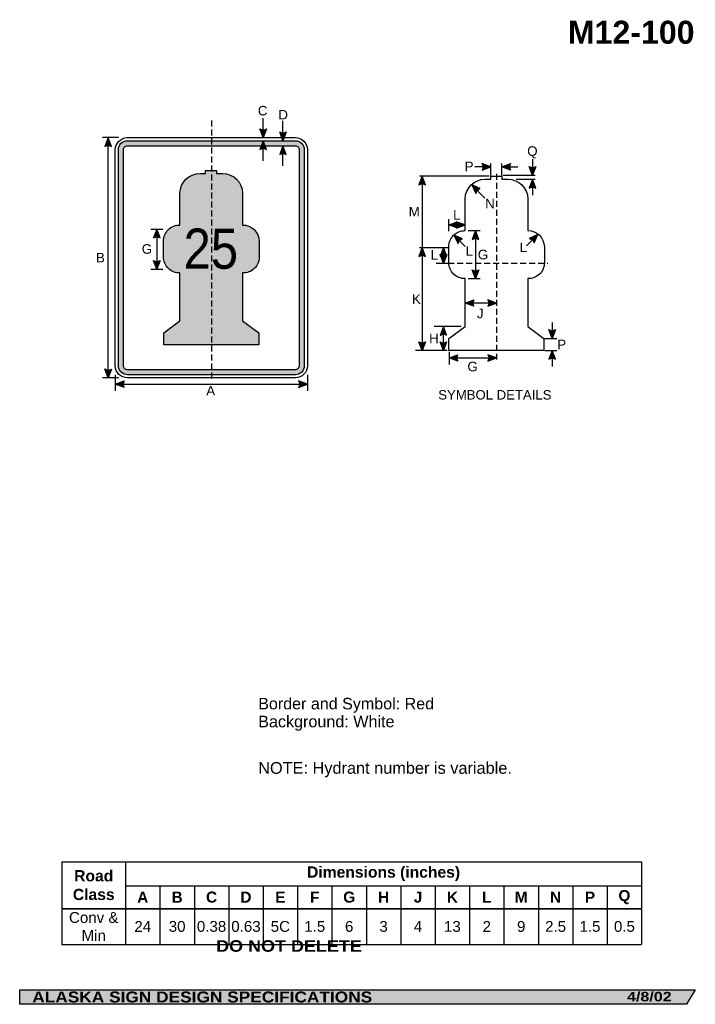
# Model space of a CAD drawing. Header units: feet. Extents: x 7 to 92, y 0 to 123.
import ezdxf
from ezdxf.enums import TextEntityAlignment as Align

# ---------------------------------------------------------------- set-up
doc = ezdxf.new("R2010")
doc.units = ezdxf.units.FT
doc.header["$MEASUREMENT"] = 0
doc.linetypes.add('DASHED2', pattern=[0.375, 0.25, -0.125])
doc.layers.add('Sign', color=7, linetype='Continuous')
doc.styles.add('ARIAL', font='arial.ttf')
doc.styles.add('ARIAL B', font='arialbd.ttf')
doc.styles.add('ARIAL BLACK B', font='ariblk.ttf')
doc.styles.add('ARIAL BLACK BI', font='ariblk.ttf')
doc.styles.add('FHWA SERIES C2000EX', font='txt')

# ---------------------------------------------------------------- blocks, each defined once
blk = doc.blocks.new('*T2')
at = {"color": 0, "linetype": 'ByBlock', "lineweight": -2, "transparency": 16777216}
for p, q in [((0, 0), (72.4515276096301, 0)), ((0, 0), (0, -10.32492482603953)), ((7.951527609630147, 0), (7.951527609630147, -5.832832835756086)), ((72.4515276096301, 0), (72.4515276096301, -10.32492482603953)), ((7.951527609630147, -2.995362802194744), (72.4515276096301, -2.995362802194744)), ((12.25152760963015, -2.995362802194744), (12.25152760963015, -5.832832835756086)), ((16.55152760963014, -2.995362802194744), (16.55152760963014, -5.832832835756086)), ((20.85152760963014, -2.995362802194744), (20.85152760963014, -5.832832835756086)), ((25.15152760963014, -2.995362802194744), (25.15152760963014, -5.832832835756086)), ((29.45152760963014, -2.995362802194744), (29.45152760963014, -5.832832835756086)), ((33.75152760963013, -2.995362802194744), (33.75152760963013, -5.832832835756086)), ((38.05152760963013, -2.995362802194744), (38.05152760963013, -5.832832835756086)), ((42.35152760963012, -2.995362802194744), (42.35152760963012, -5.832832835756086)), ((46.65152760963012, -2.995362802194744), (46.65152760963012, -5.832832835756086)), ((50.95152760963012, -2.995362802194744), (50.95152760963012, -5.832832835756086)), ((55.25152760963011, -2.995362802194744), (55.25152760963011, -5.832832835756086)), ((59.55152760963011, -2.995362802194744), (59.55152760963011, -5.832832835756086)), ((63.85152760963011, -2.995362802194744), (63.85152760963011, -5.832832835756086)), ((68.15152760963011, -2.995362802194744), (68.15152760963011, -5.832832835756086)), ((0, -5.832832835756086), (72.4515276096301, -5.832832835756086)), ((0, -5.877832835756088), (72.4515276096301, -5.877832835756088)), ((7.951527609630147, -5.877832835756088), (7.951527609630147, -10.32492482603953)), ((12.25152760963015, -5.877832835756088), (12.25152760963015, -10.32492482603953)), ((16.55152760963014, -5.877832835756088), (16.55152760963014, -10.32492482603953)), ((20.85152760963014, -5.877832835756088), (20.85152760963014, -10.32492482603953)), ((25.15152760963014, -5.877832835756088), (25.15152760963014, -10.32492482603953)), ((29.45152760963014, -5.877832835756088), (29.45152760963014, -10.32492482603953)), ((33.75152760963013, -5.877832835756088), (33.75152760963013, -10.32492482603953)), ((38.05152760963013, -5.877832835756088), (38.05152760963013, -10.32492482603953)), ((42.35152760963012, -5.877832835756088), (42.35152760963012, -10.32492482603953)), ((46.65152760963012, -5.877832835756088), (46.65152760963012, -10.32492482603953)), ((50.95152760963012, -5.877832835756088), (50.95152760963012, -10.32492482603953)), ((55.25152760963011, -5.877832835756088), (55.25152760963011, -10.32492482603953)), ((59.55152760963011, -5.877832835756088), (59.55152760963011, -10.32492482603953)), ((63.85152760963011, -5.877832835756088), (63.85152760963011, -10.32492482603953)), ((68.15152760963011, -5.877832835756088), (68.15152760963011, -10.32492482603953)), ((0, -10.32492482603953), (72.4515276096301, -10.32492482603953))]:
    blk.add_line(p, q, dxfattribs=at)
at = {"color": 18, "transparency": 16777216, "attachment_point": 5}
for s, insert, char_height, width, style in [('Road Class', (3.975763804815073, -2.927666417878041), 1.399999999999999, 7.831527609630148, 'ARIAL B'), ('Dimensions (inches)', (40.20152760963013, -1.49768140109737), 1.399999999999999, 64.37999999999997, 'ARIAL B'), ('A', (10.10152760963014, -4.425347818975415), 1.375, 4.179999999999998, 'ARIAL B'), ('B', (14.40152760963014, -4.425347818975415), 1.375, 4.179999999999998, 'ARIAL B'), ('C', (18.70152760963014, -4.425347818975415), 1.375, 4.179999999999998, 'ARIAL B'), ('D', (23.00152760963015, -4.425347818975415), 1.375, 4.179999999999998, 'ARIAL B'), ('E', (27.30152760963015, -4.425347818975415), 1.375, 4.179999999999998, 'ARIAL B'), ('F', (31.60152760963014, -4.425347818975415), 1.375, 4.179999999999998, 'ARIAL B'), ('G', (35.90152760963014, -4.425347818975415), 1.375, 4.179999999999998, 'ARIAL B'), ('H', (40.20152760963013, -4.425347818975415), 1.375, 4.179999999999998, 'ARIAL B'), ('J', (44.50152760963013, -4.425347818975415), 1.375, 4.179999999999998, 'ARIAL B'), ('K', (48.80152760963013, -4.425347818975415), 1.375, 4.179999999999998, 'ARIAL B'), ('L', (53.10152760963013, -4.425347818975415), 1.375, 4.179999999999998, 'ARIAL B'), ('M', (57.4015276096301, -4.425347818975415), 1.375, 4.179999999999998, 'ARIAL B'), ('N', (61.70152760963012, -4.425347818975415), 1.375, 4.179999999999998, 'ARIAL B'), ('P', (66.0015276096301, -4.425347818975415), 1.375, 4.179999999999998, 'ARIAL B'), ('Q', (70.3015276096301, -4.425347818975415), 1.375, 4.179999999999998, 'ARIAL B'), ('Conv & Min', (3.975763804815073, -8.090128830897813), 1.35, 7.831527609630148, 'ARIAL'), ('24', (10.10152760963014, -8.090128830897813), 1.35, 4.179999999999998, 'ARIAL'), ('30', (14.40152760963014, -8.090128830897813), 1.35, 4.179999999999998, 'ARIAL'), ('0.38', (18.70152760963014, -8.090128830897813), 1.35, 4.179999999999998, 'ARIAL'), ('0.63', (23.00152760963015, -8.090128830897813), 1.35, 4.179999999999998, 'ARIAL'), ('5C', (27.30152760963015, -8.090128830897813), 1.35, 4.179999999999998, 'ARIAL'), ('1.5', (31.60152760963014, -8.090128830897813), 1.35, 4.179999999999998, 'ARIAL'), ('6', (35.90152760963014, -8.090128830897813), 1.35, 4.179999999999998, 'ARIAL'), ('3', (40.20152760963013, -8.090128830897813), 1.35, 4.179999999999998, 'ARIAL'), ('4', (44.50152760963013, -8.090128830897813), 1.35, 4.179999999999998, 'ARIAL'), ('13', (48.80152760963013, -8.090128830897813), 1.35, 4.179999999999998, 'ARIAL'), ('2', (53.10152760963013, -8.090128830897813), 1.35, 4.179999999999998, 'ARIAL'), ('9', (57.4015276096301, -8.090128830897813), 1.35, 4.179999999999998, 'ARIAL'), ('2.5', (61.70152760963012, -8.090128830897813), 1.35, 4.179999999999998, 'ARIAL'), ('1.5', (66.0015276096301, -8.090128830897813), 1.35, 4.179999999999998, 'ARIAL'), ('0.5', (70.3015276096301, -8.090128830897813), 1.35, 4.179999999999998, 'ARIAL')]:
    blk.add_mtext(s, dxfattribs=dict(at, insert=insert, char_height=char_height, width=width, style=style))

msp = doc.modelspace()

# ---------------------------------------------------------------- hatches: boundary and pattern name
h = msp.add_hatch(color=256)
h.dxf.hatch_style = 1
edge = h.paths.add_edge_path()
edge.add_line((38.24757643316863, 109.6999830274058), (37.83719883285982, 108.6110509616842))
edge.add_line((37.83719883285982, 108.6110509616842), (37.42965568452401, 109.7091989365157))
edge.add_arc((37.8453985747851, 110.3065457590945), 0.7277811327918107, 235.1627615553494, 303.5461345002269)
h = msp.add_hatch(color=256)
h.dxf.hatch_style = 1
edge = h.paths.add_edge_path()
edge.add_line((18.8777847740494, 107.4960772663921), (18.4674071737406, 108.5850093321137))
edge.add_line((18.4674071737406, 108.5850093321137), (18.05986402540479, 107.4868613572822))
edge.add_arc((18.47560691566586, 106.8895145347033), 0.7277811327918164, 56.45386549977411, 124.83723844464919, ccw=False)
h = msp.add_hatch(color=256)
h.dxf.hatch_style = 1
edge = h.paths.add_edge_path()
edge.add_line((40.71113110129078, 109.3201605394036), (40.30075350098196, 108.231228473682))
edge.add_line((40.30075350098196, 108.231228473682), (39.89321035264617, 109.3293764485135))
edge.add_arc((40.30895324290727, 109.9267232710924), 0.7277811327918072, 235.1627615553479, 303.5461345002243)
at = {"true_color": 0xff0000}
h = msp.add_hatch(color=1, dxfattribs=at)
h.dxf.hatch_style = 1
h.paths.add_polyline_path([(20.85282381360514, 108.231228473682, 0.4142135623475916), (19.73264630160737, 107.1110509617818), (19.73264629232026, 80.11121790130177, 0.4202389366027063), (20.87622850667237, 78.9908734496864), (41.85282381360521, 78.9908734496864, 0.4142135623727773), (42.97300132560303, 80.11105096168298), (42.97300132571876, 107.1110323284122, 0.4162239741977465), (41.84509517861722, 108.231228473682)])
h.paths.add_polyline_path([(41.84769723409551, 107.6009830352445), (20.8528238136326, 107.6009830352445, 0.4142135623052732), (20.36289174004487, 107.1110509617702), (20.36289173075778, 80.11121790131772, 0.42333256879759), (20.86844124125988, 79.6211188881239), (41.85282381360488, 79.6211188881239, 0.4142135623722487), (42.34275588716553, 80.11105096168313), (42.34275588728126, 107.1110323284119, 0.4172545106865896)], flags=16)
h = msp.add_hatch(color=256)
h.dxf.hatch_style = 1
edge = h.paths.add_edge_path()
edge.add_line((38.24757643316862, 107.1422964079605), (37.83719883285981, 108.231228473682))
edge.add_line((37.83719883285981, 108.231228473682), (37.42965568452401, 107.1330804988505))
edge.add_arc((37.84539857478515, 106.5357336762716), 0.7277811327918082, 56.45386549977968, 124.8372384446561, ccw=False)
h = msp.add_hatch(color=256)
h.dxf.hatch_style = 1
edge = h.paths.add_edge_path()
edge.add_line((40.71113110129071, 106.5064974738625), (40.30075350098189, 107.5954295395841))
edge.add_line((40.30075350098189, 107.5954295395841), (39.8932103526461, 106.4972815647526))
edge.add_arc((40.30895324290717, 105.8999347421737), 0.7277811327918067, 56.4538654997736, 124.8372384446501, ccw=False)
h = msp.add_hatch(color=256)
h.dxf.hatch_style = 1
edge = h.paths.add_edge_path()
edge.add_line((65.18283964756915, 104.5668581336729), (66.27136144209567, 104.9783227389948))
edge.add_line((66.27136144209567, 104.9783227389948), (65.17280711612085, 105.3847692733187))
edge.add_arc((64.57587567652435, 104.9684301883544), 0.7277811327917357, -33.48892934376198, 34.89444360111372, ccw=False)
h = msp.add_hatch(color=256)
h.dxf.hatch_style = 1
edge = h.paths.add_edge_path()
edge.add_line((68.73488324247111, 104.5668321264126), (67.64636144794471, 104.9782967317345))
edge.add_line((67.64636144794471, 104.9782967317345), (68.74491577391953, 105.3847432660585))
edge.add_arc((69.34184721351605, 104.9684041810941), 0.7277811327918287, 145.1055563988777, 213.4889293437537)
h = msp.add_hatch(color=256)
h.dxf.hatch_style = 1
edge = h.paths.add_edge_path()
edge.add_line((71.89039391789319, 105.0069716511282), (71.48001631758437, 103.9180395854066))
edge.add_line((71.48001631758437, 103.9180395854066), (71.07247316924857, 105.0161875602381))
edge.add_arc((71.48821605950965, 105.613534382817), 0.7277811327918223, 235.1627615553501, 303.5461345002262)
h = msp.add_hatch(color=1, dxfattribs=at)
h.dxf.hatch_style = 1
h.paths.add_polyline_path([(35.26428214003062, 101.6839676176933, 0.4078868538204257), (32.75488208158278, 104.1285907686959), (32.00052920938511, 104.1285907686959), (32.00052920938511, 104.5013944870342), (30.62032087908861, 104.5013944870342), (30.62032087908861, 104.1285907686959), (29.93802922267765, 104.1285907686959, 0.4052441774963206), (27.4205321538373, 101.6839676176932), (27.42126423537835, 97.69836761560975, 0.4142608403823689), (25.37886548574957, 95.70639155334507), (25.37886548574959, 93.70639155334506, 0.4162349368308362), (27.42053215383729, 91.70285031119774), (27.4205321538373, 85.73174401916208), (25.40844156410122, 84.22676826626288), (25.40844156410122, 82.7207074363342), (37.28083737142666, 82.7207074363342), (37.28116288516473, 84.21737954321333), (35.2642821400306, 85.7233281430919), (35.2642821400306, 91.70285031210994, 0.4287479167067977), (37.32678213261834, 93.6855582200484), (37.32678213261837, 95.68555822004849, 0.4124748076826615), (35.2642821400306, 97.69836761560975)])
h = msp.add_hatch(color=256)
h.dxf.hatch_style = 1
edge = h.paths.add_edge_path()
edge.add_line((58.10789213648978, 102.7249408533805), (57.69751453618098, 103.8138729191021))
edge.add_line((57.69751453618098, 103.8138729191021), (57.28997138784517, 102.7157249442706))
edge.add_arc((57.70571427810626, 102.1183781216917), 0.7277811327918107, 56.45386549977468, 124.83723844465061, ccw=False)
h = msp.add_hatch(color=256)
h.dxf.hatch_style = 1
edge = h.paths.add_edge_path()
edge.add_line((71.8903939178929, 102.3186908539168), (71.48001631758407, 103.4076229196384))
edge.add_line((71.48001631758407, 103.4076229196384), (71.07247316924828, 102.3094749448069))
edge.add_arc((71.48821605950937, 101.712128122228), 0.7277811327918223, 56.453865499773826, 124.8372384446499, ccw=False)
h = msp.add_hatch(color=256)
h.dxf.hatch_style = 1
edge = h.paths.add_edge_path()
edge.add_line((64.96837325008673, 102.2458729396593), (63.89543121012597, 102.6964039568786))
edge.add_line((63.89543121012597, 102.6964039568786), (64.41280112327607, 101.645523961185))
edge.add_arc((65.13241842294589, 101.5368210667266), 0.7277811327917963, 103.0266678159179, 171.410040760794, ccw=False)
h = msp.add_hatch(color=256)
h.dxf.hatch_style = 1
edge = h.paths.add_edge_path()
edge.add_line((62.12256451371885, 97.29601829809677), (61.03404271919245, 97.70748290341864))
edge.add_line((61.03404271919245, 97.70748290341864), (62.13259704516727, 98.1139294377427))
edge.add_arc((62.7295284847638, 97.69759035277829), 0.7277811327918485, 145.1055563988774, 213.488929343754)
h = msp.add_hatch(color=256)
h.dxf.hatch_style = 1
edge = h.paths.add_edge_path()
edge.add_line((61.97938532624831, 97.29601829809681), (63.06790712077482, 97.70748290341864))
edge.add_line((63.06790712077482, 97.70748290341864), (61.9693527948, 98.11392943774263))
edge.add_arc((61.37242135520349, 97.69759035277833), 0.7277811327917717, -33.48892934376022, 34.89444360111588, ccw=False)
h = msp.add_hatch(color=256)
h.dxf.hatch_style = 1
edge = h.paths.add_edge_path()
edge.add_line((24.94255039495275, 96.0846188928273), (24.53217279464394, 97.17355095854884))
edge.add_line((24.53217279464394, 97.17355095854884), (24.12462964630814, 96.07540298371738))
edge.add_arc((24.54037253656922, 95.47805616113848), 0.7277811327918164, 56.45386549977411, 124.83723844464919, ccw=False)
h = msp.add_hatch(color=256)
h.dxf.hatch_style = 1
edge = h.paths.add_edge_path()
edge.add_line((62.75151600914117, 95.96268105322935), (61.67857396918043, 96.41321207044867))
edge.add_line((61.67857396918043, 96.41321207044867), (62.1959438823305, 95.36233207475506))
edge.add_arc((62.91556118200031, 95.25362918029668), 0.7277811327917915, 103.02666781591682, 171.4100407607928, ccw=False)
h = msp.add_hatch(color=256)
h.dxf.hatch_style = 1
edge = h.paths.add_edge_path()
edge.add_line((64.77645156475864, 95.90370708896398), (64.36607396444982, 96.99263915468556))
edge.add_line((64.36607396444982, 96.99263915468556), (63.95853081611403, 95.89449117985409))
edge.add_arc((64.37427370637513, 95.29714435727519), 0.7277811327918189, 56.45386549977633, 124.83723844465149, ccw=False)
h = msp.add_hatch(color=256)
h.dxf.hatch_style = 1
edge = h.paths.add_edge_path()
edge.add_line((71.69679293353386, 95.45485336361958), (72.14732395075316, 96.5277954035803))
edge.add_line((72.14732395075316, 96.5277954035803), (71.09644395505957, 96.01042549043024))
edge.add_arc((70.9877410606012, 95.29080819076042), 0.7277811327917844, 13.026667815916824, 81.4100407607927, ccw=False)
h = msp.add_hatch(color=256)
h.dxf.hatch_style = 1
edge = h.paths.add_edge_path()
edge.add_line((58.10788681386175, 93.78036751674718), (57.69750921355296, 94.86929958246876))
edge.add_line((57.69750921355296, 94.86929958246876), (57.28996606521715, 93.77115160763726))
edge.add_arc((57.70570895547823, 93.17380478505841), 0.7277811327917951, 56.45386549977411, 124.8372384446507, ccw=False)
h = msp.add_hatch(color=256)
h.dxf.hatch_style = 1
edge = h.paths.add_edge_path()
edge.add_line((60.76936349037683, 93.78036751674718), (60.35898589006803, 94.86929958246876))
edge.add_line((60.35898589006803, 94.86929958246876), (59.95144274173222, 93.77115160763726))
edge.add_arc((60.36718563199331, 93.17380478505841), 0.7277811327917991, 56.45386549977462, 124.8372384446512, ccw=False)
h = msp.add_hatch(color=256)
h.dxf.hatch_style = 1
edge = h.paths.add_edge_path()
edge.add_line((60.76936349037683, 94.02593998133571), (60.35898589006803, 92.93700791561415))
edge.add_line((60.35898589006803, 92.93700791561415), (59.95144274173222, 94.03515589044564))
edge.add_arc((60.36718563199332, 94.63250271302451), 0.7277811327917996, 235.1627615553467, 303.5461345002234)
h = msp.add_hatch(color=256)
h.dxf.hatch_style = 1
edge = h.paths.add_edge_path()
edge.add_line((24.94255039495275, 93.26443615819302), (24.53217279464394, 92.17550409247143))
edge.add_line((24.53217279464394, 92.17550409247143), (24.12462964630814, 93.27365206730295))
edge.add_arc((24.54037253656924, 93.87099888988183), 0.7277811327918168, 235.1627615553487, 303.546134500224)
h = msp.add_hatch(color=256)
h.dxf.hatch_style = 1
edge = h.paths.add_edge_path()
edge.add_line((64.77645156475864, 92.0906858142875), (64.36607396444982, 91.00175374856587))
edge.add_line((64.36607396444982, 91.00175374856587), (63.95853081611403, 92.09990172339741))
edge.add_arc((64.37427370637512, 92.6972485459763), 0.7277811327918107, 235.1627615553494, 303.5461345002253)
h = msp.add_hatch(color=256)
h.dxf.hatch_style = 1
edge = h.paths.add_edge_path()
edge.add_line((64.15582800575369, 87.53820581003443), (63.06730621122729, 87.94967041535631))
edge.add_line((63.06730621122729, 87.94967041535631), (64.16586053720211, 88.35611694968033))
edge.add_arc((64.76279197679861, 87.93977786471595), 0.7277811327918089, 145.105556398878, 213.4889293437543)
h = msp.add_hatch(color=256)
h.dxf.hatch_style = 1
edge = h.paths.add_edge_path()
edge.add_line((65.91107607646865, 87.53820581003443), (66.99959787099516, 87.94967041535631))
edge.add_line((66.99959787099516, 87.94967041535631), (65.90104354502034, 88.35611694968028))
edge.add_arc((65.30411210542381, 87.939777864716), 0.7277811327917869, -33.48892934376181, 34.89444360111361, ccw=False)
h = msp.add_hatch(color=256)
h.dxf.hatch_style = 1
edge = h.paths.add_edge_path()
edge.add_line((60.75887344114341, 83.91801701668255), (60.3484958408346, 85.0069490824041))
edge.add_line((60.3484958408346, 85.0069490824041), (59.94095269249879, 83.90880110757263))
edge.add_arc((60.3566955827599, 83.31145428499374), 0.727781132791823, 56.45386549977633, 124.83723844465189, ccw=False)
h = msp.add_hatch(color=256)
h.dxf.hatch_style = 1
edge = h.paths.add_edge_path()
edge.add_line((74.35001925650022, 84.62192281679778), (73.93964165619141, 83.53299075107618))
edge.add_line((73.93964165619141, 83.53299075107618), (73.5320985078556, 84.63113872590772))
edge.add_arc((73.94784139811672, 85.22848554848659), 0.7277811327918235, 235.162761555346, 303.5461345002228)
h = msp.add_hatch(color=256)
h.dxf.hatch_style = 1
edge = h.paths.add_edge_path()
edge.add_line((58.1078791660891, 83.10629781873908), (57.6975015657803, 82.01736575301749))
edge.add_line((57.6975015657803, 82.01736575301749), (57.28995841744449, 83.11551372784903))
edge.add_arc((57.70570130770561, 83.7128605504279), 0.7277811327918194, 235.1627615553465, 303.5461345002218)
h = msp.add_hatch(color=256)
h.dxf.hatch_style = 1
edge = h.paths.add_edge_path()
edge.add_line((60.75887344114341, 83.10629781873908), (60.3484958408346, 82.01736575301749))
edge.add_line((60.3484958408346, 82.01736575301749), (59.94095269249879, 83.11551372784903))
edge.add_arc((60.35669558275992, 83.7128605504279), 0.7277811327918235, 235.162761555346, 303.5461345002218)
h = msp.add_hatch(color=256)
h.dxf.hatch_style = 1
edge = h.paths.add_edge_path()
edge.add_line((62.14535096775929, 80.67881781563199), (61.0568291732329, 81.09028242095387))
edge.add_line((61.0568291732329, 81.09028242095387), (62.15538349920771, 81.49672895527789))
edge.add_arc((62.75231493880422, 81.08038987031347), 0.727781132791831, 145.1055563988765, 213.4889293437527)
h = msp.add_hatch(color=256)
h.dxf.hatch_style = 1
edge = h.paths.add_edge_path()
edge.add_line((65.91107607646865, 80.67881781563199), (66.99959787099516, 81.09028242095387))
edge.add_line((66.99959787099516, 81.09028242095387), (65.90104354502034, 81.49672895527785))
edge.add_arc((65.30411210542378, 81.08038987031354), 0.7277811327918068, -33.48892934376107, 34.894443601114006, ccw=False)
h = msp.add_hatch(color=256)
h.dxf.hatch_style = 1
edge = h.paths.add_edge_path()
edge.add_line((74.35001925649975, 80.92582952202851), (73.93964165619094, 82.01476158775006))
edge.add_line((73.93964165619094, 82.01476158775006), (73.53209850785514, 80.91661361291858))
edge.add_arc((73.94784139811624, 80.3192667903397), 0.7277811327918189, 56.45386549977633, 124.83723844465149, ccw=False)
h = msp.add_hatch(color=256)
h.dxf.hatch_style = 1
edge = h.paths.add_edge_path()
edge.add_line((18.8777847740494, 79.69998302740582), (18.4674071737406, 78.61105096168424))
edge.add_line((18.4674071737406, 78.61105096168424), (18.05986402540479, 79.70919893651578))
edge.add_arc((18.47560691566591, 80.30654575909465), 0.7277811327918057, 235.1627615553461, 303.5461345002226)
h = msp.add_hatch(color=256)
h.dxf.hatch_style = 1
edge = h.paths.add_edge_path()
edge.add_line((20.44134563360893, 77.41312803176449), (19.35282383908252, 77.82459263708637))
edge.add_line((19.35282383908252, 77.82459263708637), (20.45137816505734, 78.23103917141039))
edge.add_arc((21.04830960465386, 77.814700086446), 0.7277811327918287, 145.1055563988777, 213.488929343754)
h = msp.add_hatch(color=256)
h.dxf.hatch_style = 1
edge = h.paths.add_edge_path()
edge.add_line((42.26430204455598, 77.4131280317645), (43.35282383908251, 77.82459263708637))
edge.add_line((43.35282383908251, 77.82459263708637), (42.25426951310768, 78.23103917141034))
edge.add_arc((41.65733807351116, 77.81470008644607), 0.7277811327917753, -33.48892934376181, 34.89444360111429, ccw=False)
at = {"layer": 'Sign', "true_color": 0xffffff}
msp.add_hatch(color=7, dxfattribs=at).paths.add_polyline_path([(37.83719883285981, 108.231228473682), (38.07471466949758, 107.6009830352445), (37.60330302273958, 107.6009830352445)])
at = {"layer": 'Sign', "true_color": 0x000000}
msp.add_hatch(color=18, dxfattribs=at).paths.add_polyline_path([(7.399373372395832, 2.133735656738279), (91.84195454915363, 2.133735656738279), (90.75006357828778, 0.3343149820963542), (7.402168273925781, 0.3343149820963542)], flags=0)

# ---------------------------------------------------------------- linework, layer by layer
for p, q in [((12.67804028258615, 18.14634888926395), (38.69491880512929, 18.14634888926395)), ((12.67804028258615, 18.14634888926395), (85.12956789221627, 18.14634888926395)), ((12.67804028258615, 12.31731446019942), (85.12956789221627, 12.31731446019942)), ((12.67804028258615, 12.25917573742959), (85.12956789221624, 12.25917573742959))]:
    msp.add_line(p, q)
for points in [[(38.24757643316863, 109.6999830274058), (37.83719883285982, 108.6110509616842), (37.42965568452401, 109.7091989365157, 0.307560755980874), (38.24757643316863, 109.6999830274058, 4.141293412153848)], [(18.8777847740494, 107.4960772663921), (18.4674071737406, 108.5850093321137), (18.05986402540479, 107.4868613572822, -0.307560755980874), (18.8777847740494, 107.4960772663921, -4.141293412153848)], [(40.71113110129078, 109.3201605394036), (40.30075350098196, 108.231228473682), (39.89321035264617, 109.3293764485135, 0.307560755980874), (40.71113110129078, 109.3201605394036, 4.141293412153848)], [(38.24757643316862, 107.1422964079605), (37.83719883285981, 108.231228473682), (37.42965568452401, 107.1330804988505, -0.307560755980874), (38.24757643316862, 107.1422964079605, -4.141293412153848)], [(40.71113110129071, 106.5064974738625), (40.30075350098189, 107.5954295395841), (39.8932103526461, 106.4972815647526, -0.307560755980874), (40.71113110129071, 106.5064974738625, -4.141293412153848)], [(65.18283964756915, 104.5668581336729), (66.27136144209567, 104.9783227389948), (65.17280711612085, 105.3847692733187, -0.307560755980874), (65.18283964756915, 104.5668581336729, -4.141293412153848)], [(68.73488324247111, 104.5668321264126), (67.64636144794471, 104.9782967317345), (68.74491577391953, 105.3847432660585, 0.307560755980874), (68.73488324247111, 104.5668321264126, 4.141293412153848)], [(71.89039391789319, 105.0069716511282), (71.48001631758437, 103.9180395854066), (71.07247316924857, 105.0161875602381, 0.307560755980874), (71.89039391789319, 105.0069716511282, 4.141293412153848)], [(58.10789213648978, 102.7249408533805), (57.69751453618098, 103.8138729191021), (57.28997138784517, 102.7157249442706, -0.307560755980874), (58.10789213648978, 102.7249408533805, -4.141293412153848)], [(71.8903939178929, 102.3186908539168), (71.48001631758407, 103.4076229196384), (71.07247316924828, 102.3094749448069, -0.307560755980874), (71.8903939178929, 102.3186908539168, -4.141293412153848)], [(64.96837325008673, 102.2458729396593), (63.89543121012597, 102.6964039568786), (64.41280112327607, 101.645523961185, -0.307560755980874), (64.96837325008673, 102.2458729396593, -4.141293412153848)], [(62.12256451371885, 97.29601829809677), (61.03404271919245, 97.70748290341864), (62.13259704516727, 98.1139294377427, 0.307560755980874), (62.12256451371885, 97.29601829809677, 4.141293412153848)], [(61.97938532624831, 97.29601829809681), (63.06790712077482, 97.70748290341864), (61.9693527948, 98.11392943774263, -0.307560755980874), (61.97938532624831, 97.29601829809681, -4.141293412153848)], [(24.94255039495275, 96.0846188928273), (24.53217279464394, 97.17355095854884), (24.12462964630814, 96.07540298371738, -0.307560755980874), (24.94255039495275, 96.0846188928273, -4.141293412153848)], [(62.75151600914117, 95.96268105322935), (61.67857396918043, 96.41321207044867), (62.1959438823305, 95.36233207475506, -0.307560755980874), (62.75151600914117, 95.96268105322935, -4.141293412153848)], [(64.77645156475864, 95.90370708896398), (64.36607396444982, 96.99263915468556), (63.95853081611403, 95.89449117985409, -0.307560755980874), (64.77645156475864, 95.90370708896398, -4.141293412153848)], [(71.69679293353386, 95.45485336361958), (72.14732395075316, 96.5277954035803), (71.09644395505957, 96.01042549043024, -0.307560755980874), (71.69679293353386, 95.45485336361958, -4.141293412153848)], [(58.10788681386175, 93.78036751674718), (57.69750921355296, 94.86929958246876), (57.28996606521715, 93.77115160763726, -0.307560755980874), (58.10788681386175, 93.78036751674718, -4.141293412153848)], [(60.76936349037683, 93.78036751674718), (60.35898589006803, 94.86929958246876), (59.95144274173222, 93.77115160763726, -0.307560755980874), (60.76936349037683, 93.78036751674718, -4.141293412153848)], [(60.76936349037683, 94.02593998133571), (60.35898589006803, 92.93700791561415), (59.95144274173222, 94.03515589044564, 0.307560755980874), (60.76936349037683, 94.02593998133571, 4.141293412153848)], [(24.94255039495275, 93.26443615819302), (24.53217279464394, 92.17550409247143), (24.12462964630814, 93.27365206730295, 0.307560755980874), (24.94255039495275, 93.26443615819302, 4.141293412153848)], [(64.77645156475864, 92.0906858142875), (64.36607396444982, 91.00175374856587), (63.95853081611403, 92.09990172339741, 0.307560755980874), (64.77645156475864, 92.0906858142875, 4.141293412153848)], [(64.15582800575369, 87.53820581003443), (63.06730621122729, 87.94967041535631), (64.16586053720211, 88.35611694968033, 0.307560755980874), (64.15582800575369, 87.53820581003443, 4.141293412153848)], [(65.91107607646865, 87.53820581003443), (66.99959787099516, 87.94967041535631), (65.90104354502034, 88.35611694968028, -0.307560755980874), (65.91107607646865, 87.53820581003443, -4.141293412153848)], [(60.75887344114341, 83.91801701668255), (60.3484958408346, 85.0069490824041), (59.94095269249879, 83.90880110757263, -0.307560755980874), (60.75887344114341, 83.91801701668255, -4.141293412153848)], [(74.35001925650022, 84.62192281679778), (73.93964165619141, 83.53299075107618), (73.5320985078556, 84.63113872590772, 0.307560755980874), (74.35001925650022, 84.62192281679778, 4.141293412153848)], [(58.1078791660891, 83.10629781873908), (57.6975015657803, 82.01736575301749), (57.28995841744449, 83.11551372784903, 0.307560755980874), (58.1078791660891, 83.10629781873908, 4.141293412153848)], [(60.75887344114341, 83.10629781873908), (60.3484958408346, 82.01736575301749), (59.94095269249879, 83.11551372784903, 0.307560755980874), (60.75887344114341, 83.10629781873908, 4.141293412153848)], [(62.14535096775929, 80.67881781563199), (61.0568291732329, 81.09028242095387), (62.15538349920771, 81.49672895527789, 0.307560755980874), (62.14535096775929, 80.67881781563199, 4.141293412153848)], [(65.91107607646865, 80.67881781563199), (66.99959787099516, 81.09028242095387), (65.90104354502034, 81.49672895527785, -0.307560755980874), (65.91107607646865, 80.67881781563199, -4.141293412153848)], [(74.35001925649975, 80.92582952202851), (73.93964165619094, 82.01476158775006), (73.53209850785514, 80.91661361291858, -0.307560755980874), (74.35001925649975, 80.92582952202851, -4.141293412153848)], [(18.8777847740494, 79.69998302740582), (18.4674071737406, 78.61105096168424), (18.05986402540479, 79.70919893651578, 0.307560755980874), (18.8777847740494, 79.69998302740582, 4.141293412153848)], [(20.44134563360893, 77.41312803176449), (19.35282383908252, 77.82459263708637), (20.45137816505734, 78.23103917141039, 0.307560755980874), (20.44134563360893, 77.41312803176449, 4.141293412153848)], [(42.26430204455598, 77.4131280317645), (43.35282383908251, 77.82459263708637), (42.25426951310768, 78.23103917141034, -0.307560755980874), (42.26430204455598, 77.4131280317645, -4.141293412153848)]]:
    msp.add_lwpolyline(points, format="xyb")
msp.add_lwpolyline([(20.8528238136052, 108.6110509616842), (41.84388746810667, 108.6110509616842, -0.4159470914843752), (43.3528238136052, 107.1110509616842), (43.3528238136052, 80.11105096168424, -0.4142135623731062), (41.8528238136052, 78.61105096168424), (20.87984313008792, 78.61105096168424, -0.4193864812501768), (19.3528238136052, 80.11105096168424), (19.3528238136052, 107.1110509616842, -0.4142135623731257)], format="xyb", close=True)
at = {"color": 1, "true_color": 0xff0000}
for points in [[(20.85282381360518, 108.231228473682), (41.84509517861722, 108.231228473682, -0.4162203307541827), (42.97300132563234, 107.1110462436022), (42.97300132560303, 80.11105096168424, -0.4142135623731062), (41.85282381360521, 78.9908734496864), (20.87622850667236, 78.9908734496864, -0.4202062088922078), (19.73264629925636, 80.1110932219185), (19.73264630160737, 107.1110509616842, -0.4142135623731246)], [(20.85282381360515, 107.6009830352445), (41.84769723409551, 107.6009830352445, -0.4172508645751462), (42.34275588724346, 107.1110384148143), (42.34275588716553, 80.11105096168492, -0.4142135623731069), (41.85282381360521, 79.6211188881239), (20.86844124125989, 79.6211188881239, -0.4232997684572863), (20.36289173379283, 80.11116334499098), (20.36289174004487, 107.1110509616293, -0.4142135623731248)], [(37.28083737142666, 82.7207074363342), (25.40844156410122, 82.7207074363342), (25.40844156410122, 84.22676826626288), (27.4205321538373, 85.73174401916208), (27.42053215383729, 91.70285031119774, -0.4162349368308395), (25.37886548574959, 93.70639155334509), (25.37886548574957, 95.70639155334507, -0.4142608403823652), (27.42126423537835, 97.69836761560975), (27.4205321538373, 101.6839676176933, -0.405244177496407), (29.93802922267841, 104.1285907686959), (30.62032087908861, 104.1285907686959), (30.62032087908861, 104.5013944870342), (32.00052920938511, 104.5013944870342), (32.00052920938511, 104.1285907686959), (32.76615421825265, 104.1285907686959, -0.4065750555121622), (35.26428214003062, 101.6839676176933), (35.2642821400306, 97.69836761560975, -0.4124748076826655), (37.32678213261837, 95.68555822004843), (37.32678213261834, 93.68555822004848, -0.4287479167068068), (35.2642821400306, 91.70285031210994), (35.2642821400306, 85.7233281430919), (37.28116288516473, 84.21737954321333)]]:
    msp.add_lwpolyline(points, format="xyb", close=True, dxfattribs=at)
at = {"color": 18, "true_color": 0x000000}
msp.add_lwpolyline([(72.92761142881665, 82.01569585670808), (61.05521562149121, 82.01569585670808), (61.05521562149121, 83.52175668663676), (63.06730621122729, 85.02673243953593), (63.06730621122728, 90.99783873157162, -0.4162349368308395), (61.02563954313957, 93.00137997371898), (61.02563954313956, 95.00137997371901, -0.4142608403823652), (63.06803829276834, 96.99335603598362), (63.06730621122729, 100.9789560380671, -0.405244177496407), (65.5848032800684, 103.4235791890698), (66.2670949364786, 103.4235791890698), (66.2670949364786, 103.7963829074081), (67.6473032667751, 103.7963829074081), (67.6473032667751, 103.4235791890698), (68.41292827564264, 103.4235791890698, -0.4065750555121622), (70.91105619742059, 100.9789560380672), (70.91105619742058, 96.99335603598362, -0.4124748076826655), (72.97355619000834, 94.98054664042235), (72.97355619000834, 92.98054664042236, -0.4287479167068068), (70.91105619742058, 90.99783873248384), (70.91105619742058, 85.01831656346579), (72.92793694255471, 83.51236796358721)], format="xyb", close=True, dxfattribs=at)
at = {"layer": 'Sign', "color": 18, "lineweight": -3, "true_color": 0x000000}
for p, q in [((37.83719883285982, 108.6110509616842), (37.83719883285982, 111.0537592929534)), ((40.30075350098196, 108.2204223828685), (40.30075350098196, 110.7204223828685)), ((19.73824050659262, 108.6110509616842), (17.73824050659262, 108.6110509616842)), ((18.4674071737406, 78.61105096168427), (18.4674071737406, 108.5850093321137)), ((37.83719883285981, 105.731228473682), (37.83719883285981, 108.231228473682)), ((40.30075350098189, 105.0954295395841), (40.30075350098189, 107.5954295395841)), ((71.48001631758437, 105.9132120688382), (71.48001631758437, 103.9180395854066)), ((66.27136144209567, 104.9783227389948), (64.27558274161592, 104.9783227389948)), ((66.27136144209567, 103.9024145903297), (66.27136144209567, 105.4024145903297)), ((67.64636144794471, 103.9024145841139), (67.64636144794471, 105.4024145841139)), ((67.64636144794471, 104.9782967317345), (69.65578749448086, 104.9782967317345)), ((66.0786531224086, 103.8138729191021), (57.38502756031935, 103.8138729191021)), ((57.69751453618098, 103.8138729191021), (57.69750155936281, 82.00658128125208)), ((67.80781978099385, 103.9180395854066), (71.80781978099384, 103.9180395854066)), ((69.45365311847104, 103.4076229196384), (71.80781978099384, 103.4076229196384)), ((71.48001631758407, 103.4076229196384), (71.48001631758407, 101.410611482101)), ((65.54126454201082, 101.0505706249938), (63.895431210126, 102.6964039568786)), ((61.03404271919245, 96.93664957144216), (61.03404271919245, 98.43664957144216)), ((61.02362605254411, 97.70748290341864), (63.06790712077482, 97.70748290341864)), ((23.7821857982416, 97.17355095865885), (25.2821857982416, 97.17355095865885)), ((24.53217279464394, 97.17355095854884), (24.53217279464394, 92.17355095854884)), ((61.67857396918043, 96.41321207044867), (63.09524063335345, 94.9965454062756)), ((63.45461563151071, 96.99263915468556), (64.95461563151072, 96.99263915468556)), ((64.36607396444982, 96.99263915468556), (64.36607396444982, 91.00175374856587)), ((72.14732395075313, 96.52779540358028), (70.7306572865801, 95.11112873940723)), ((57.39016251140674, 94.86929958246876), (60.96575672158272, 94.86929958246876)), ((60.35898589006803, 94.86929958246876), (60.35898589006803, 92.93700791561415)), ((59.46315255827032, 92.93570583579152), (60.96315255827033, 92.93570583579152)), ((23.7821857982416, 92.17550409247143), (25.2821857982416, 92.17550409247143)), ((63.45461563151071, 91.00175374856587), (64.95461563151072, 91.00175374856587)), ((66.99959787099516, 87.94967041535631), (63.03794895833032, 87.94967041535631)), ((62.59263646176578, 85.0069490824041), (59.22349584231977, 85.0069490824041)), ((60.3484958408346, 82.01736575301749), (60.3484958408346, 85.0069490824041)), ((73.93964165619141, 85.5303865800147), (73.93964165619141, 83.5303865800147)), ((73.03599582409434, 83.53299075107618), (74.53599582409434, 83.53299075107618)), ((60.84427812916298, 82.00658128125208), (56.89016251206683, 82.00658128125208)), ((61.0568291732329, 81.86111575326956), (61.0568291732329, 80.25694908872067)), ((73.0281833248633, 82.01476158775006), (74.5281833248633, 82.01476158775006)), ((73.93964165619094, 82.01476158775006), (73.93964165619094, 80.01476158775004)), ((61.0568291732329, 81.09028242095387), (66.99959787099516, 81.09028242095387)), ((19.3528238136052, 78.9912593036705), (19.3528238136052, 76.9912593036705)), ((43.3528238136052, 78.9912593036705), (43.3528238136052, 76.9912593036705)), ((19.73824050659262, 78.61105096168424), (17.73824050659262, 78.61105096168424)), ((19.35282383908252, 77.82459263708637), (43.35282383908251, 77.82459263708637))]:
    msp.add_line(p, q, dxfattribs=at)
at = {"layer": 'Sign'}
msp.add_line((88.75098419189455, 106.5637715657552), (88.75098419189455, 106.5637715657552), dxfattribs=at)
at = {"layer": 'Sign', "color": 250, "lineweight": -3, "true_color": 0x1f1a17}
msp.add_line((88.75098419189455, 106.5637715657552), (88.75098419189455, 106.5637715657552), dxfattribs=at)
at = {"layer": 'Sign', "color": 18, "linetype": 'DASHED2', "lineweight": -3, "ltscale": 3, "true_color": 0x000000}
for points in [[(31.3528238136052, 110.7568842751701), (31.3528238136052, 78.25688427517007)], [(66.99959787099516, 104.0818206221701), (66.99959787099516, 80.91515395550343)], [(60.95532705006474, 92.9359872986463), (73.39803536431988, 92.9359872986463)]]:
    msp.add_lwpolyline(points, dxfattribs=at)
at = {"layer": 'Sign', "color": 250, "lineweight": -3, "true_color": 0x1f1a17}
msp.add_lwpolyline([(7.399373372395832, 2.133735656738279), (91.84195454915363, 2.133735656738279), (90.75006357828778, 0.3343149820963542), (7.402168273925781, 0.3343149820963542)], close=True, dxfattribs=at)

# ---------------------------------------------------------------- block references
msp.add_blockref('*T2', (12.67804028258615, 18.14634888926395))

# ---------------------------------------------------------------- texts
at = {"layer": 'Sign', "color": 18, "true_color": 0x000000}
for s, height, style, p, p2 in [('M12-100', 2.872873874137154, 'ARIAL B', (75.90633463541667, 120.3452796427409), (91.74633431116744, 120.3452796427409)), ('C', 1.189452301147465, 'ARIAL', (37.16532380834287, 111.3870926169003), (38.36532377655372, 111.3870926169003)), ('D', 1.189452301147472, 'ARIAL', (39.72782380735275, 110.8870926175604), (40.9278237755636, 110.8870926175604)), ('Q', 1.196357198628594, 'ARIAL', (70.82928212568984, 106.3402277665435), (72.12928009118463, 106.3402277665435)), ('P', 1.198410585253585, 'ARIAL', (63.00816090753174, 104.422284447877), (64.1248245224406, 104.422284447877)), ('N', 1.189429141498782, 'ARIAL', (65.57160186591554, 99.79297892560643), (66.77157846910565, 99.79297892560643)), ('M', 1.188706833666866, 'ARIAL', (56.02280425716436, 98.77555974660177), (57.40611521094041, 98.77555974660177)), ('L', 1.201282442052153, 'ARIAL', (61.56908670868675, 98.35391998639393), (62.50241597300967, 98.35391998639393)), ('G', 1.19635910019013, 'ARIAL', (22.65490714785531, 94.10688429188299), (23.95490717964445, 94.10688429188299)), ('L', 1.201282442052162, 'ARIAL', (63.12152862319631, 93.84723154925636), (64.05485788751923, 93.84723154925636)), ('G', 1.196357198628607, 'ARIAL', (64.65607706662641, 93.40280557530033), (65.9560750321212, 93.40280557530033)), ('L', 1.201282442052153, 'ARIAL', (69.8704859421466, 94.30825805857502), (70.80381520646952, 94.30825805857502)), ('B', 1.198413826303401, 'ARIAL', (16.92574048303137, 93.01834266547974), (18.04240711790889, 93.01834266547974)), ('L', 1.201282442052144, 'ARIAL', (58.75382232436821, 93.3691558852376), (59.68715158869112, 93.3691558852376)), ('K', 1.198410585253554, 'ARIAL', (56.41888427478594, 87.83655374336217), (57.53554788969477, 87.83655374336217)), ('J', 1.193033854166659, 'ARIAL', (64.53794895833, 86.0461120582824), (65.37128229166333, 86.0461120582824)), ('H', 1.189429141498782, 'ARIAL', (58.56649780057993, 82.93404259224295), (59.76647440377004, 82.93404259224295)), ('P', 1.198410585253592, 'ARIAL', (74.58429972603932, 82.16891479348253), (75.70096334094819, 82.16891479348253)), ('G', 1.1963571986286, 'ARIAL', (63.35891250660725, 79.41603596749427), (64.65891047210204, 79.41603596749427)), ('A', 1.195787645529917, 'ARIAL', (30.71538894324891, 76.40271763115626), (31.83205557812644, 76.40271763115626)), ('SYMBOL DETAILS', 1.175603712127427, 'ARIAL', (59.71522267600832, 75.89305368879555), (73.86176093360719, 75.89305368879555)), ('Border and Symbol: Red', 1.436844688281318, 'ARIAL', (37.20923360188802, 37.18573602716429), (59.18923290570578, 37.18573602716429)), ('Background: White', 1.443717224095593, 'ARIAL', (37.20923360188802, 34.94573602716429), (54.24923300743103, 34.94573602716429)), ('NOTE: Hydrant number is variable.', 1.458648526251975, 'ARIAL', (37.20923360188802, 29.13438708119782), (68.91842178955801, 29.13438708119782))]:
    msp.add_text(s, height=height, dxfattribs=dict(at, style=style)).set_placement(p, p2, align=Align.ALIGNED)
at = {"layer": 'Sign', "color": 7, "true_color": 0xffffff}
for s, height, style, p, p2 in [('25', 5.028140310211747, 'FHWA SERIES C2000EX', (27.88408681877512, 92.2274680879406), (34.69508637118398, 92.2274680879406)), ('DO NOT DELETE', 1.44921697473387, 'ARIAL BLACK B', (31.94786071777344, 6.896018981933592), (50.16785939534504, 6.896018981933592)), ('ALASKA SIGN DESIGN SPECIFICATIONS', 1.370351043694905, 'ARIAL BLACK BI', (8.970644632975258, 0.5627816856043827), (51.45713551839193, 0.5627816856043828)), ('4/8/02', 1.18380019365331, 'ARIAL BLACK BI', (83.30778503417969, 0.7043482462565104), (88.8844045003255, 0.7043482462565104))]:
    msp.add_text(s, height=height, dxfattribs=dict(at, style=style)).set_placement(p, p2, align=Align.ALIGNED)

doc.saveas('drawing.dxf')
